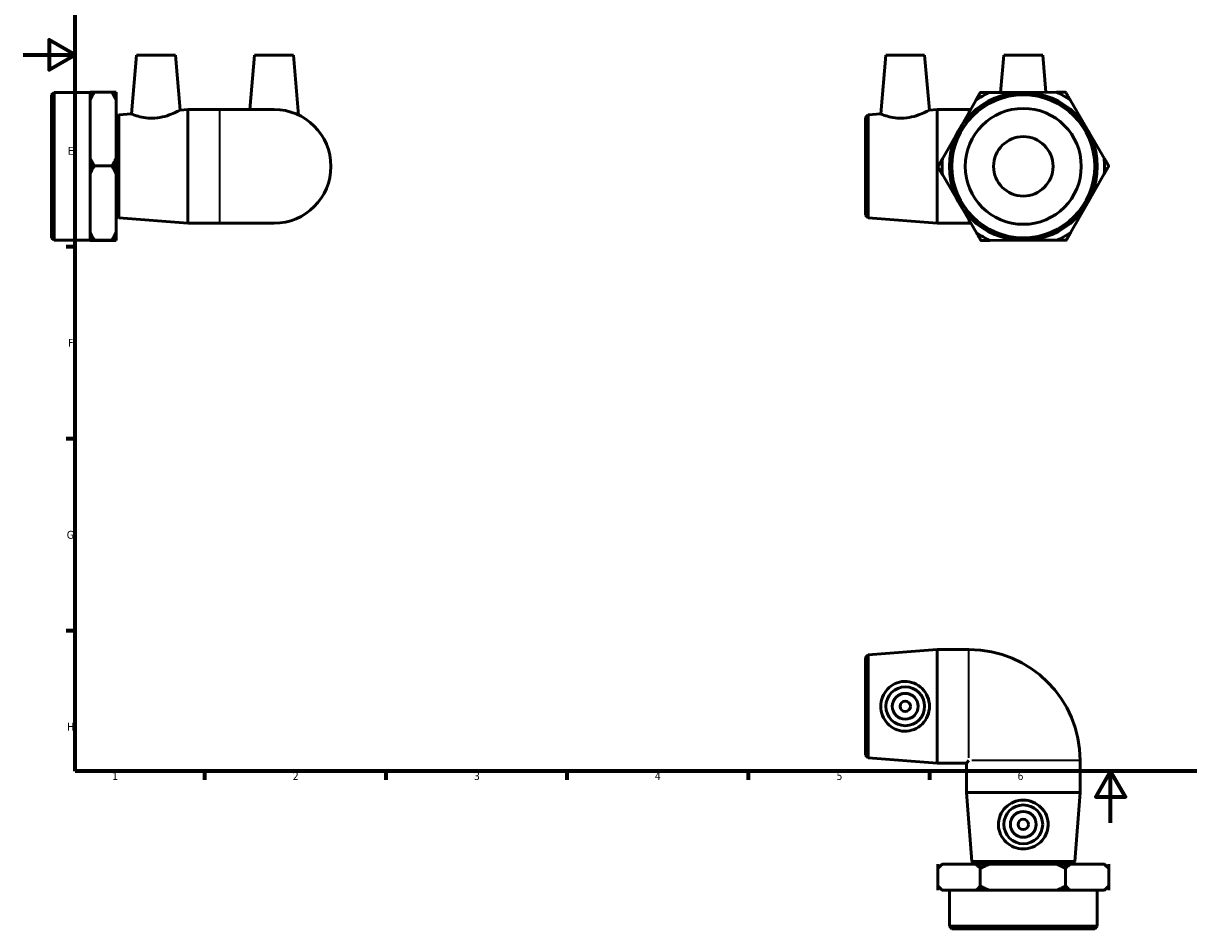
# Model space of a CAD drawing. Header units: millimetres. Extents: x 0 to 901, y -125 to 601.
# Tile 1 of 4: x 0 to 451, y -41 to 309. Entities that reach past the tile are written whole.
import ezdxf

# ---------------------------------------------------------------- set-up
doc = ezdxf.new("R2010")
doc.units = ezdxf.units.MM
for name, color, linetype, lineweight in [('Border (ANSI)', 7, 'Continuous', 70), ('Visible (ANSI)', 7, 'Continuous', 50), ('Visible Narrow (ANSI)', 7, 'Continuous', 35)]:
    doc.layers.add(name, color=color, linetype=linetype, lineweight=lineweight)
doc.styles.add('Note Text (ANSI)', font='tahoma.ttf')

# ---------------------------------------------------------------- blocks, each defined once
blk = doc.blocks.new('Borders Default Border')
at = {"layer": 'Border (ANSI)'}
for p, q in [((20, 222.75), (16.55, 222.75)), ((20, 148.5), (16.55, 148.5)), ((20, 74.25), (16.55, 74.25)), ((70.08, 20), (70.08, 16.55)), ((140.17, 20), (140.17, 16.55)), ((210.25, 20), (210.25, 16.55)), ((280.33, 20), (280.33, 16.55)), ((350.42, 20), (350.42, 16.55))]:
    blk.add_line(p, q, dxfattribs=at)
at = {"layer": 'Border (ANSI)', "flags": 128}
for points in [[(20, 20), (20, 574), (821, 574), (821, 20), (20, 20)], [(0, 297), (20, 297), (10, 302.77), (10, 291.23), (20, 297)], [(420.5, 0), (420.5, 20), (414.73, 10), (426.27, 10), (420.5, 20)]]:
    blk.add_lwpolyline(points, dxfattribs=at)
at = {"layer": 'Border (ANSI)', "color": 230, "true_color": 0xff0080, "char_height": 3.05, "attachment_point": 7, "style": 'Note Text (ANSI)'}
for s, insert in [('E', (17.21, 258.35)), ('F', (17.29, 184.1)), ('G', (16.81, 109.79)), ('H', (16.97, 35.6)), ('1', (34.35, 16.55)), ('2', (104.2, 16.55)), ('3', (174.26, 16.49)), ('4', (244.23, 16.55)), ('5', (314.48, 16.49)), ('6', (384.49, 16.49))]:
    blk.add_mtext(s, dxfattribs=dict(at, insert=insert))

msp = doc.modelspace()

# ---------------------------------------------------------------- linework, layer by layer
at = {"layer": 'Visible (ANSI)'}
for p, q in [((43.809, 296.87), (41.82, 274.136)), ((43.809, 296.87), (58.809, 296.87)), ((58.809, 296.87), (60.666, 275.634)), ((89.459, 296.87), (87.621, 275.87)), ((89.459, 296.87), (104.459, 296.87)), ((104.459, 296.87), (106.486, 273.7)), ((333.569, 296.87), (331.58, 274.136)), ((333.569, 296.87), (348.569, 296.87)), ((348.569, 296.87), (350.427, 275.634)), ((379.219, 296.87), (377.955, 282.429)), ((379.219, 296.87), (394.219, 296.87)), ((394.219, 296.87), (395.475, 282.511)), ((10.959, 281.51), (11.919, 282.47)), ((10.959, 226.23), (10.959, 281.51)), ((11.919, 282.47), (11.919, 225.27)), ((11.919, 282.47), (25.859, 282.47)), ((25.859, 282.546), (27.459, 282.546)), ((35.859, 282.546), (25.859, 282.546)), ((25.859, 282.546), (25.859, 282.546)), ((25.859, 282.53), (25.859, 279.53)), ((25.859, 268.285), (25.859, 279.53)), ((34.259, 282.546), (35.859, 282.546)), ((35.859, 282.546), (35.859, 282.546)), ((35.859, 279.53), (35.859, 282.53)), ((35.859, 257.04), (35.859, 279.53)), ((370.074, 282.392), (370.073, 282.392)), ((370.073, 282.392), (370.073, 282.392)), ((386.585, 282.469), (373.566, 282.408)), ((399.605, 282.53), (386.585, 282.469)), ((403.098, 282.546), (403.097, 282.546)), ((403.097, 282.546), (403.097, 282.546)), ((411.42, 268.285), (404.858, 279.53)), ((60.666, 275.634), (63.625, 275.87)), ((63.625, 231.87), (63.625, 275.87)), ((63.625, 275.87), (75.959, 275.87)), ((96.959, 275.87), (75.959, 275.87)), ((350.427, 275.634), (353.385, 275.87)), ((353.385, 231.87), (353.385, 275.87)), ((353.385, 275.87), (365.719, 275.87)), ((368.341, 279.359), (361.884, 268.054)), ((366.348, 275.87), (365.719, 275.87)), ((35.959, 272.71), (36.916, 273.746)), ((35.959, 235.03), (35.959, 272.71)), ((36.916, 273.746), (41.82, 274.136)), ((36.916, 273.746), (36.916, 233.993)), ((325.719, 272.71), (326.676, 273.746)), ((325.719, 235.03), (325.719, 272.71)), ((326.676, 273.746), (331.58, 274.136)), ((326.676, 273.746), (326.676, 233.993)), ((25.859, 257.04), (25.859, 268.285)), ((35.859, 269.87), (35.959, 269.87)), ((361.884, 268.054), (355.427, 256.748)), ((417.982, 257.04), (411.42, 268.285)), ((25.859, 257.04), (25.859, 254.024)), ((35.859, 254.024), (35.859, 257.04)), ((27.459, 254.024), (25.859, 254.024)), ((25.859, 254.023), (25.859, 254.024)), ((25.859, 254.024), (25.859, 254.024)), ((35.859, 254.024), (25.859, 254.024)), ((25.859, 254.023), (27.459, 254.023)), ((25.859, 254.023), (25.859, 250.991)), ((35.859, 254.024), (34.259, 254.024)), ((34.259, 254.023), (35.859, 254.023)), ((35.859, 254.023), (35.859, 254.024)), ((35.859, 254.024), (35.859, 254.024)), ((35.859, 250.991), (35.859, 254.023)), ((353.695, 253.716), (353.695, 253.715)), ((353.695, 253.715), (353.695, 253.715)), ((419.742, 254.023), (419.743, 254.024)), ((419.743, 254.024), (419.742, 254.024)), ((25.859, 239.685), (25.859, 250.991)), ((35.859, 228.38), (35.859, 250.991)), ((355.455, 250.699), (362.017, 239.454)), ((411.554, 239.685), (418.011, 250.991)), ((25.859, 228.38), (25.859, 239.685)), ((362.017, 239.454), (368.58, 228.209)), ((405.096, 228.38), (411.554, 239.685)), ((35.859, 237.87), (35.959, 237.87)), ((35.959, 235.03), (36.916, 233.993)), ((325.719, 235.03), (326.676, 233.993)), ((36.916, 233.993), (63.625, 231.87)), ((63.625, 231.87), (75.959, 231.87)), ((75.959, 231.87), (96.959, 231.87)), ((326.676, 233.993), (353.385, 231.87)), ((353.385, 231.87), (365.719, 231.87)), ((365.719, 231.87), (366.444, 231.87)), ((10.959, 226.23), (11.919, 225.27)), ((25.859, 228.38), (25.859, 225.348)), ((27.459, 225.348), (25.859, 225.348)), ((25.859, 225.347), (25.859, 225.348)), ((25.859, 225.347), (25.859, 225.331)), ((35.859, 225.347), (25.859, 225.347)), ((35.859, 225.348), (34.259, 225.348)), ((35.859, 225.348), (35.859, 228.38)), ((35.859, 225.347), (35.859, 225.348)), ((35.859, 225.331), (35.859, 225.347)), ((403.364, 225.347), (403.365, 225.348)), ((403.364, 225.347), (403.364, 225.347)), ((11.919, 225.27), (25.859, 225.27)), ((25.859, 225.27), (25.859, 225.331)), ((25.859, 225.209), (25.859, 225.27)), ((25.859, 225.193), (27.393, 225.193)), ((25.859, 225.193), (25.859, 225.193)), ((27.459, 225.193), (25.859, 225.193)), ((34.259, 225.193), (27.459, 225.193)), ((35.859, 225.193), (34.259, 225.193)), ((34.325, 225.193), (35.859, 225.193)), ((35.859, 225.209), (35.859, 225.331)), ((35.859, 225.193), (35.859, 225.193)), ((370.34, 225.193), (370.34, 225.193)), ((370.34, 225.193), (370.341, 225.193)), ((373.833, 225.209), (386.852, 225.27)), ((386.852, 225.27), (399.872, 225.331)), ((325.719, 63.869), (326.676, 64.905)), ((325.719, 26.189), (325.719, 63.869)), ((326.676, 64.905), (353.385, 67.029)), ((326.676, 64.905), (326.676, 25.153)), ((353.385, 23.029), (353.385, 67.029)), ((353.385, 67.029), (365.719, 67.029)), ((325.719, 26.189), (326.676, 25.153)), ((326.676, 25.153), (353.385, 23.029)), ((353.385, 23.029), (364.719, 23.029)), ((365.719, 24.029), (364.719, 23.029)), ((364.719, 11.695), (364.719, 23.029)), ((408.719, 11.695), (408.719, 24.029)), ((408.719, 11.695), (364.719, 11.695)), ((366.843, -15.014), (364.719, 11.695)), ((406.595, -15.014), (408.719, 11.695)), ((353.695, -17.671), (353.695, -16.071)), ((353.695, -16.071), (353.695, -26.071)), ((353.695, -16.071), (353.695, -16.071)), ((355.295, -16.071), (353.783, -17.583)), ((355.427, -16.071), (355.295, -16.071)), ((368.341, -16.071), (355.427, -16.071)), ((366.843, -15.014), (406.595, -15.014)), ((367.879, -15.971), (366.843, -15.014)), ((405.559, -15.971), (367.879, -15.971)), ((370.073, -16.071), (368.341, -16.071)), ((370.073, -16.071), (370.073, -17.671)), ((370.073, -16.071), (370.073, -26.071)), ((370.073, -16.071), (370.073, -16.071)), ((370.074, -16.071), (370.073, -16.071)), ((370.074, -17.671), (370.074, -16.071)), ((373.566, -16.071), (370.074, -16.071)), ((370.719, -16.071), (370.719, -15.971)), ((399.605, -16.071), (373.566, -16.071)), ((403.097, -16.071), (399.605, -16.071)), ((402.719, -16.071), (402.719, -15.971)), ((403.097, -16.071), (403.097, -17.671)), ((403.098, -16.071), (403.097, -16.071)), ((403.097, -16.071), (403.097, -26.071)), ((403.097, -16.071), (403.097, -16.071)), ((403.098, -17.671), (403.098, -16.071)), ((404.858, -16.071), (403.098, -16.071)), ((417.982, -16.071), (404.858, -16.071)), ((405.559, -15.971), (406.595, -15.014)), ((418.143, -16.071), (417.982, -16.071)), ((418.143, -16.071), (419.655, -17.583)), ((419.742, -16.071), (419.742, -17.671)), ((419.743, -16.071), (419.742, -16.071)), ((419.743, -16.071), (419.743, -26.071)), ((353.695, -26.071), (353.695, -24.471)), ((353.695, -26.071), (353.695, -26.071)), ((355.295, -26.071), (353.783, -24.559)), ((355.295, -26.071), (355.427, -26.071)), ((361.884, -26.071), (355.427, -26.071)), ((358.119, -40.011), (358.119, -26.071)), ((368.341, -26.071), (361.884, -26.071)), ((368.341, -26.071), (370.073, -26.071)), ((370.073, -24.471), (370.073, -26.071)), ((370.074, -26.071), (370.073, -26.071)), ((370.073, -26.071), (370.073, -26.071)), ((370.074, -26.071), (370.074, -24.471)), ((370.074, -26.071), (373.566, -26.071)), ((386.585, -26.071), (373.566, -26.071)), ((399.605, -26.071), (386.585, -26.071)), ((399.605, -26.071), (403.097, -26.071)), ((403.097, -24.471), (403.097, -26.071)), ((403.098, -26.071), (403.097, -26.071)), ((403.097, -26.071), (403.097, -26.071)), ((403.098, -26.071), (403.098, -24.471)), ((403.098, -26.071), (404.858, -26.071)), ((411.42, -26.071), (404.858, -26.071)), ((417.982, -26.071), (411.42, -26.071)), ((415.319, -40.011), (415.319, -26.071)), ((417.982, -26.071), (418.143, -26.071)), ((418.143, -26.071), (419.655, -24.559)), ((419.742, -24.471), (419.742, -26.071)), ((419.743, -26.071), (419.742, -26.071)), ((358.119, -40.011), (415.319, -40.011)), ((359.079, -40.971), (358.119, -40.011)), ((414.359, -40.971), (415.319, -40.011)), ((414.359, -40.971), (359.079, -40.971))]:
    msp.add_line(p, q, dxfattribs=at)
for centre, radius in [((386.719, 253.87), 28.6), ((386.719, 253.87), 27.64), ((386.719, 253.87), 22.422), ((386.719, 253.87), 11.5), ((341.069, 45.029), 7.5), ((341.069, 45.029), 5), ((341.069, 45.029), 2), ((386.719, -0.621), 7.5), ((386.719, -0.621), 5), ((386.719, -0.621), 2)]:
    msp.add_circle(centre, radius, dxfattribs=at)
for centre, radius, start, end in [((386.719, 253.87), 31.424, 114.74417, 125.79087), ((386.719, 253.87), 33.024, 120.26644, 120.2686), ((386.719, 253.87), 31.424, 54.74417, 65.79087), ((386.719, 253.87), 33.024, 60.26644, 60.2686), ((96.959, 253.87), 22, 270, 90), ((386.719, 253.87), 31.424, 354.74417, 5.79087), ((386.719, 253.87), 33.024, 180.26644, 180.2686), ((386.719, 253.87), 31.424, 174.74417, 185.79087), ((386.719, 253.87), 33.024, 0.26644, 0.2686), ((386.719, 253.87), 31.424, 234.74417, 245.79087), ((386.719, 253.87), 31.424, 294.74417, 305.79087), ((386.719, 253.87), 33.024, 300.26644, 300.2686), ((386.719, 253.87), 33.024, 240.26644, 240.2686), ((365.719, 24.029), 43, 0, 90)]:
    msp.add_arc(centre, radius, start, end, dxfattribs=at)
for points, weights in [([(27.459, 282.546), (26.564, 281), (25.859, 279.53)], [1, 1.00147097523, 1]), ([(25.859, 282.53), (26.538, 282.538), (27.393, 282.546)], [1, 1.00141655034, 1.00010482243]), ([(35.859, 279.53), (35.153, 281), (34.259, 282.546)], [1, 1.00147097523, 1]), ([(34.325, 282.546), (35.179, 282.538), (35.859, 282.53)], [1.00010482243, 1.00141655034, 1]), ([(368.341, 279.359), (369.185, 280.838), (370.073, 282.392)], [1, 1.00147097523, 1]), ([(370.074, 282.392), (371.863, 282.4), (373.566, 282.408)], [1, 1.00147097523, 1]), ([(399.605, 282.53), (401.307, 282.538), (403.097, 282.546)], [1, 1.00147097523, 1]), ([(403.098, 282.546), (403.999, 281), (404.858, 279.53)], [1, 1.00147097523, 1]), ([(25.859, 257.04), (26.564, 255.57), (27.459, 254.024)], [1, 1.00147097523, 1]), ([(34.259, 254.024), (35.153, 255.57), (35.859, 257.04)], [1, 1.00147097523, 1]), ([(417.982, 257.04), (418.841, 255.57), (419.742, 254.024)], [1, 1.00147097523, 1]), ([(27.459, 254.023), (26.564, 252.469), (25.859, 250.991)], [1, 1.00147097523, 1]), ([(35.859, 250.991), (35.153, 252.469), (34.259, 254.023)], [1, 1.00147097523, 1]), ([(353.695, 253.716), (354.582, 255.27), (355.427, 256.748)], [1, 1.00147097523, 1]), ([(355.455, 250.699), (354.597, 252.169), (353.695, 253.715)], [1, 1.00147097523, 1]), ([(419.742, 254.023), (418.855, 252.469), (418.011, 250.991)], [1, 1.00147097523, 1]), ([(25.859, 228.38), (26.564, 226.901), (27.459, 225.348)], [1, 1.00147097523, 1]), ([(27.459, 225.347), (26.564, 225.339), (25.859, 225.331)], [1, 1.00147097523, 1]), ([(34.259, 225.348), (35.153, 226.901), (35.859, 228.38)], [1, 1.00147097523, 1]), ([(35.859, 225.331), (35.153, 225.339), (34.259, 225.347)], [1, 1.00147097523, 1]), ([(370.34, 225.193), (369.438, 226.739), (368.58, 228.209)], [1, 1.00147097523, 1]), ([(403.364, 225.347), (401.574, 225.339), (399.872, 225.331)], [1, 1.00147097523, 1]), ([(405.096, 228.38), (404.252, 226.901), (403.365, 225.348)], [1, 1.00147097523, 1]), ([(25.859, 225.209), (26.564, 225.201), (27.459, 225.193)], [1, 1.00147097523, 1]), ([(34.259, 225.193), (35.153, 225.201), (35.859, 225.209)], [1, 1.00147097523, 1]), ([(373.833, 225.209), (372.13, 225.201), (370.341, 225.193)], [1, 1.00147097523, 1]), ([(355.427, -16.071), (354.582, -16.777), (353.695, -17.671)], [1, 1.00147097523, 1]), ([(370.073, -17.671), (369.185, -16.777), (368.341, -16.071)], [1, 1.00147097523, 1]), ([(373.566, -16.071), (371.863, -16.777), (370.074, -17.671)], [1, 1.00147097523, 1]), ([(403.097, -17.671), (401.307, -16.777), (399.605, -16.071)], [1, 1.00147097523, 1]), ([(404.858, -16.071), (403.999, -16.777), (403.098, -17.671)], [1, 1.00147097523, 1]), ([(419.742, -17.671), (418.841, -16.777), (417.982, -16.071)], [1, 1.00147097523, 1]), ([(419.655, -17.583), (419.699, -17.627), (419.742, -17.671)], [1.00013819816, 1.00007269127, 1]), ([(353.695, -24.471), (354.582, -25.366), (355.427, -26.071)], [1, 1.00147097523, 1]), ([(368.341, -26.071), (369.185, -25.366), (370.073, -24.471)], [1, 1.00147097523, 1]), ([(370.074, -24.471), (371.863, -25.366), (373.566, -26.071)], [1, 1.00147097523, 1]), ([(399.605, -26.071), (401.307, -25.366), (403.097, -24.471)], [1, 1.00147097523, 1]), ([(403.098, -24.471), (403.999, -25.366), (404.858, -26.071)], [1, 1.00147097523, 1]), ([(417.982, -26.071), (418.841, -25.366), (419.742, -24.471)], [1, 1.00147097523, 1]), ([(419.742, -24.471), (419.699, -24.515), (419.655, -24.559)], [1, 1.00007269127, 1.00013819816])]:
    msp.add_rational_spline(points, weights, degree=2, dxfattribs=at)
for points, knots in [([(60.666, 275.634), (60.666, 275.634), (60.417, 275.499), (59.433, 275.004), (58.7, 274.649), (57.004, 273.933), (55.914, 273.521), (53.498, 272.856), (52.169, 272.612), (50.898, 272.522)], [4.3399809, 4.3399809, 4.3399809, 4.3399809, 4.7116294, 4.7116294, 5.0832779, 5.0832779, 5.4657003, 5.4657003, 5.8481226, 5.8481226, 5.8481226, 5.8481226]), ([(350.427, 275.634), (350.427, 275.634), (350.177, 275.499), (349.193, 275.004), (348.46, 274.649), (346.764, 273.933), (345.675, 273.521), (343.258, 272.856), (341.929, 272.612), (340.658, 272.522)], [4.3399809, 4.3399809, 4.3399809, 4.3399809, 4.7116294, 4.7116294, 5.0832779, 5.0832779, 5.4657003, 5.4657003, 5.8481226, 5.8481226, 5.8481226, 5.8481226]), ([(50.898, 272.522), (49.726, 272.439), (48.491, 272.481), (46.247, 272.768), (45.238, 273.005), (43.652, 273.453), (42.963, 273.696), (42.047, 274.04), (41.82, 274.136), (41.82, 274.136)], [0, 0, 0, 0, 0.3527002, 0.3527002, 0.7054004, 0.7054004, 1.06066, 1.06066, 1.4159196, 1.4159196, 1.4159196, 1.4159196]), ([(340.658, 272.522), (339.486, 272.439), (338.251, 272.481), (336.007, 272.768), (334.998, 273.005), (333.412, 273.453), (332.723, 273.696), (331.807, 274.04), (331.58, 274.136), (331.58, 274.136)], [0, 0, 0, 0, 0.3527002, 0.3527002, 0.7054004, 0.7054004, 1.06066, 1.06066, 1.4159196, 1.4159196, 1.4159196, 1.4159196]), ([(340.658, 35.407), (339.486, 35.45), (338.251, 35.734), (336.007, 36.768), (334.998, 37.518), (333.412, 39.206), (332.723, 40.267), (331.807, 42.585), (331.58, 43.845), (331.58, 46.213), (331.807, 47.472), (332.723, 49.791), (333.412, 50.851), (334.998, 52.54), (336.007, 53.289), (338.251, 54.324), (339.486, 54.607), (341.929, 54.696), (343.258, 54.467), (345.675, 53.487), (346.764, 52.738), (348.46, 51.026), (349.193, 49.953), (350.177, 47.575), (350.427, 46.268), (350.427, 43.79), (350.177, 42.483), (349.193, 40.104), (348.46, 39.031), (346.764, 37.32), (345.675, 36.57), (343.258, 35.59), (341.929, 35.361), (340.658, 35.407)], [0, 0, 0, 0, 0.3527002, 0.3527002, 0.7054004, 0.7054004, 1.06066, 1.06066, 1.4159196, 1.4159196, 1.7711792, 1.7711792, 2.1264388, 2.1264388, 2.4791389, 2.4791389, 2.8318391, 2.8318391, 3.2142615, 3.2142615, 3.5966838, 3.5966838, 3.9683323, 3.9683323, 4.3399809, 4.3399809, 4.7116294, 4.7116294, 5.0832779, 5.0832779, 5.4657003, 5.4657003, 5.8481226, 5.8481226, 5.8481226, 5.8481226]), ([(396.34, -1.031), (396.297, -2.203), (396.014, -3.439), (394.979, -5.683), (394.229, -6.692), (392.541, -8.278), (391.481, -8.967), (389.162, -9.883), (387.903, -10.11), (385.535, -10.11), (384.275, -9.883), (381.957, -8.967), (380.896, -8.278), (379.208, -6.692), (378.458, -5.683), (377.424, -3.439), (377.14, -2.203), (377.051, 0.239), (377.28, 1.569), (378.26, 3.985), (379.01, 5.074), (380.721, 6.77), (381.794, 7.503), (384.173, 8.487), (385.48, 8.737), (387.958, 8.737), (389.265, 8.487), (391.643, 7.503), (392.716, 6.77), (394.428, 5.074), (395.177, 3.985), (396.157, 1.569), (396.386, 0.239), (396.34, -1.031)], [0, 0, 0, 0, 0.3527002, 0.3527002, 0.7054004, 0.7054004, 1.06066, 1.06066, 1.4159196, 1.4159196, 1.7711792, 1.7711792, 2.1264388, 2.1264388, 2.4791389, 2.4791389, 2.8318391, 2.8318391, 3.2142615, 3.2142615, 3.5966838, 3.5966838, 3.9683323, 3.9683323, 4.3399809, 4.3399809, 4.7116294, 4.7116294, 5.0832779, 5.0832779, 5.4657003, 5.4657003, 5.8481226, 5.8481226, 5.8481226, 5.8481226])]:
    msp.add_open_spline(points, degree=3, knots=knots, dxfattribs=at)
at = {"layer": 'Visible Narrow (ANSI)'}
for p, q in [((75.959, 232.14), (75.959, 275.599)), ((365.719, 274.875), (365.719, 275.867)), ((365.719, 231.873), (365.719, 232.992)), ((365.719, 25.168), (365.719, 66.808)), ((408.497, 24.029), (366.858, 24.029))]:
    msp.add_line(p, q, dxfattribs=at)

# ---------------------------------------------------------------- block references
msp.add_blockref('Borders Default Border', (0, 0))

doc.saveas('drawing.dxf')
